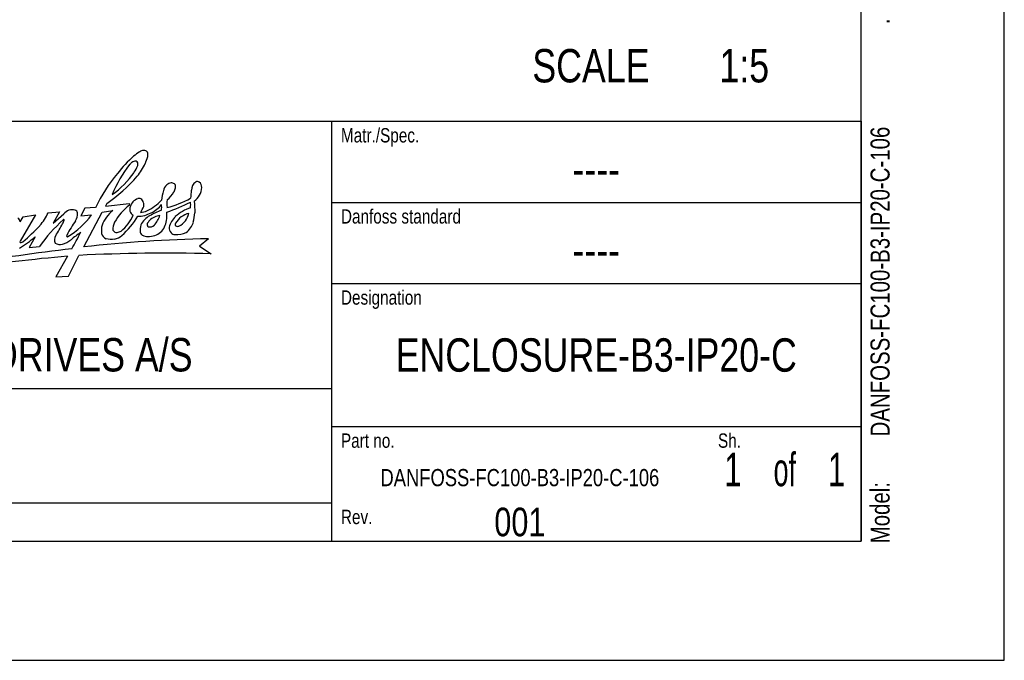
# Model space of a CAD drawing. Extents: x 0 to 420, y 0 to 297.
# Tile 22 of 41: x 317 to 420, y 0 to 67. Entities that reach past the tile are written whole.
import ezdxf
from ezdxf.enums import TextEntityAlignment as Align

# ---------------------------------------------------------------- set-up
doc = ezdxf.new("R2010")
doc.units = 0
doc.header["$LTSCALE"] = 23.1
doc.layers.get('0').update_dxf_attribs({"linetype": 'CONTINUOUS'})
doc.styles.get("Standard").update_dxf_attribs({"font": 'txt', "width": 0.8})

# ---------------------------------------------------------------- blocks, each defined once
blk = doc.blocks.new('FORMAT_BL0', base_point=(309.8, 35.03))
at = {"color": 3, "linetype": 'CONTINUOUS'}
for p, q in [((325.96, 47.89), (325.84, 47.59)), ((325.84, 47.59), (328.33, 47.88)), ((328.33, 47.88), (328.36, 47.7)), ((318.49, 46.69), (316.88, 43.92)), ((316.91, 45.96), (317.2, 46.49)), ((317.2, 46.49), (318.49, 46.69)), ((319.82, 46.91), (321.03, 47.02)), ((321.03, 47.02), (320.35, 45.82)), ((320.35, 45.82), (321.46, 46.8)), ((323.68, 47.39), (323.25, 46.59)), ((323.25, 46.59), (324.37, 46.69)), ((323.56, 43.34), (325.48, 46.98)), ((324.79, 47.45), (323.68, 47.39)), ((325.48, 46.98), (326.59, 47.14)), ((318.45, 44.39), (317.84, 43.27)), ((317.84, 43.27), (318.91, 43.37)), ((336.61, 44.19), (335.68, 43.4)), ((335.68, 43.4), (336.89, 42.62)), ((321.87, 42.36), (320.64, 40.18)), ((321.96, 40.25), (323.05, 42.44)), ((320.64, 40.18), (321.96, 40.25))]:
    blk.add_line(p, q, dxfattribs=at)
for centre, radius, start, end in [((340.02, 40.7), 16.55, 132.7678, 141.3405), ((334.39, 45.91), 8.92, 123.9219, 128.9859), ((329.93, 52.38), 1.06, 94.9156, 118.9133), ((329.87, 53), 0.445, 37.9594, 94.4524), ((319.53, 56.02), 11.2, 339.3288, 343.2604), ((329.66, 52.99), 0.628, 342.3871, 26.7521), ((339.16, 43.55), 13.69, 142.1212, 157.2787), ((329.43, 51.1), 1.37, 127.2624, 141.2908), ((329.05, 51.58), 0.753, 90.658, 126.7544), ((326.63, 52.81), 2.75, 322.9953, 339.5719), ((329, 52.11), 0.229, 7.1206, 79.5655), ((322.49, 55.93), 8.45, 322.0822, 332.8248), ((327.77, 52.06), 1.46, 351.6519, 2.8594), ((340.6, 39.84), 17.54, 140.352, 154.3042), ((316.23, 62.06), 17.19, 304.4938, 318.8006), ((320.92, 56.67), 9.65, 305.6229, 325.1023), ((333.1, 48.94), 1.23, 134.0948, 166.5724), ((332.86, 49.11), 0.942, 99.1749, 130.5996), ((332.72, 49.31), 0.727, 62.9892, 90.4831), ((332.23, 49.6), 0.926, 327.7373, 356.0266), ((332.72, 49.65), 0.45, 344.5972, 42.6678), ((335.91, 49.25), 1.08, 124.9919, 177.6651), ((334.02, 49.67), 1.9, 305.8525, 356.7917), ((335.46, 49.87), 0.319, 49.6305, 122.6069), ((335.28, 49.6), 0.635, 356.4431, 53.1022), ((336.78, 47.67), 5.11, 162.2455, 173.7012), ((330.65, 50.4), 2.69, 307.7549, 331.2624), ((616.38, 25.12), 282.59, 175.0921, 175.2663), ((331.4, 43.43), 5.24, 125.4276, 151.6769), ((329.08, 47.26), 0.71, 156.7269, 195.7096), ((329.61, 47.23), 1.22, 109.1468, 165.4571), ((329.33, 47.75), 0.653, 71.1581, 100.6058), ((323.83, 50.14), 6.53, 330.6961, 336.9361), ((329.21, 47.83), 0.626, 12.3213, 58.1903), ((328.8, 47.74), 1.05, 351.2783, 12.3026), ((327.84, 51.86), 5.3, 296.0537, 316.7157), ((329.3, 49.68), 3.07, 295.5, 321.7071), ((327.85, 47.5), 3.87, 355.119, 4.1234), ((328.1, 60.37), 14.01, 287.231, 298.306), ((335.16, 47.8), 2.9, 170.6701, 186.7315), ((329.55, 57.95), 10.84, 284.5602, 298.6483), ((331.66, 47.76), 3.1, 354.1192, 4.9525), ((387.07, 50.22), 51.98, 182.2989, 183.6689), ((314.19, 49.51), 6.2, 320.4273, 335.2716), ((322.98, 45.18), 2.22, 115.8967, 133.0831), ((317.21, 51.98), 8.9, 301.7644, 323.5624), ((322.33, 45.89), 1.33, 75.8227, 104.1022), ((322.53, 46.82), 0.384, 12.1063, 71.7042), ((321.77, 46.76), 1.15, 323.3284, 6.5266), ((329.11, 44.15), 3.92, 130.0378, 158.1695), ((325.05, 48.15), 3.97, 307.3705, 337.8449), ((321.95, 50.85), 8.44, 311.4563, 329.414), ((329.03, 47.23), 0.652, 194.1209, 242.2077), ((329.23, 49.43), 2.88, 269.7813, 298.8176), ((329.48, 48.55), 1.6, 271.5609, 295.3447), ((331.73, 44.35), 2.58, 119.8156, 133.818), ((331.94, 44.32), 2.34, 99.8011, 129.8057), ((334.82, 38.79), 8.94, 110.3813, 119.2462), ((328.96, 47.47), 2.71, 317.0284, 341.921), ((328.18, 46.62), 4.09, 352.774, 5.097), ((334.99, 44.7), 2.58, 135.1588, 164.3038), ((336.26, 43.02), 4.68, 109.0514, 131.6471), ((335.15, 44.58), 2.34, 104.0818, 148.1292), ((332.66, 47.28), 1.96, 296.1519, 347.4207), ((323.55, 48.29), 11.73, 348.3187, 353.1645), ((316.29, 45.81), 0.638, 13.7563, 55.4345), ((294.5, 69.69), 34.37, 311.3175, 315.3869), ((332.7, 33.57), 16.92, 131.8597, 144.6002), ((301.45, 56.31), 22.51, 328.373, 332.0643), ((318.08, 47.58), 3.73, 330.8763, 337.1022), ((321.46, 46.14), 0.0562, 349.5391, 143.4383), ((332.49, 39.19), 11.97, 144.9122, 153.2256), ((327.53, 45.03), 2.13, 164.3348, 187.5497), ((328.13, 45.2), 1.52, 151.9676, 184.5137), ((332.22, 44.94), 2.77, 165.3821, 181.4073), ((331.41, 44.75), 2.07, 134.994, 154.5471), ((330.57, 45.67), 0.368, 151.895, 218.2268), ((331.5, 45.16), 1.42, 138.0551, 151.6294), ((330.42, 46.28), 0.855, 261.2556, 308.6307), ((330.46, 46.2), 1.75, 288.181, 333.6632), ((329.22, 46.64), 3.05, 336.6165, 349.9772), ((333.34, 45.38), 0.844, 179.0776, 222.1801), ((333.39, 45.7), 0.262, 151.705, 219.1417), ((333.37, 45.93), 0.444, 245.4748, 290.3227), ((332.95, 46.59), 2.2, 307.3775, 341.9687), ((310.09, 53.98), 12.72, 302.0135, 311.0902), ((321.25, 44.08), 0.767, 146.0293, 207.1224), ((322.09, 44.45), 0.325, 154.315, 175.4777), ((321.85, 44.48), 0.0845, 187.9635, 300.3884), ((328.36, 36.91), 9.44, 122.8842, 130.5632), ((295.31, 58.82), 31.22, 329.8556, 333.3996), ((326.16, 44.91), 0.759, 192.6025, 250.2667), ((327, 45.27), 0.431, 206.3676, 279.0038), ((326.51, 45.72), 1.58, 279.5463, 310.7974), ((326.89, 45.9), 1.07, 279.2176, 302.2125), ((330.09, 45.1), 0.676, 199.8242, 235.8577), ((330.33, 46.11), 1.68, 248.5205, 268.1048), ((330.06, 48.25), 3.83, 273.147, 284.2883), ((333.17, 45.26), 0.638, 224.3761, 263.887), ((333.35, 46.64), 2.02, 263.2207, 297.6178), ((316.95, 43.87), 0.0813, 148.3251, 305.2558), ((316.79, 44.68), 0.898, 283.2172, 296.8425), ((321.05, 44.5), 0.913, 238.0813, 286.7351), ((320.75, 45.87), 2.31, 284.1157, 309.3254), ((339.72, -104.26), 148.48, 91.1993, 96.2481), ((326.44, 46.39), 2.25, 256.2327, 278.597), ((342.32, -185.23), 228.51, 95.135, 97.8833), ((354.65, -227.43), 272.49, 96.8162, 99.1781), ((332.21, -134.32), 177, 88.4836, 92.9661)]:
    blk.add_arc(centre, radius, start, end, dxfattribs=at)
at = {"color": 5, "linetype": 'CONTINUOUS', "width": 0.8}
for s, height, p in [('Matr./Spec.', 1.5, (350.5, 54.28)), ('Danfoss standard', 1.5, (350.5, 45.78)), ('Designation', 1.5, (350.5, 37.28)), ('DANFOSS DRIVES A/S', 3.5, (294.8, 30.28)), ('Part no.', 1.5, (350.5, 22.28)), ('Sh.', 1.5, (390, 22.28)), ('Rev.', 1.5, (350.5, 14.28))]:
    blk.add_text(s, height=height, dxfattribs=at).set_placement(p)

msp = doc.modelspace()

# ---------------------------------------------------------------- linework, layer by layer
at = {"color": 7, "linetype": 'CONTINUOUS'}
for p, q in [((420, 0), (420, 297)), ((405, 12.5), (405, 284.5)), ((225, 56.5), (405, 56.5)), ((15, 12.5), (405, 12.5)), ((0, 0), (420, 0))]:
    msp.add_line(p, q, dxfattribs=at)
at = {"color": 2, "linetype": 'CONTINUOUS'}
for p, q in [((225, 56.5), (405, 56.5)), ((349.5, 56.5), (349.5, 12.5)), ((405, 56.5), (405, 12.5)), ((349.5, 48), (405, 48)), ((349.5, 39.5), (405, 39.5)), ((225, 28.5), (349.5, 28.5)), ((349.5, 24.5), (405, 24.5)), ((225, 16.5), (349.5, 16.5)), ((225, 12.5), (405, 12.5))]:
    msp.add_line(p, q, dxfattribs=at)

# ---------------------------------------------------------------- block references
msp.add_blockref('FORMAT_BL0', (309.801, 35.026), dxfattribs=at)

# ---------------------------------------------------------------- texts
at = {"color": 5, "linetype": 'CONTINUOUS', "width": 0.8}
for s, p in [('.', (407.983, 66.666)), ('DANFOSS-FC100-B3-IP20-C-106', (407.983, 23.466)), ('Model: ', (407.983, 12.266))]:
    msp.add_text(s, height=2, rotation=90, dxfattribs=at).set_placement(p)
for s, p in [('SCALE  ', (370.554, 60.57)), ('1:5', (390.154, 60.57))]:
    msp.add_text(s, height=3.5, dxfattribs=at).set_placement(p)
at = {"color": 5, "linetype": 'CONTINUOUS'}
for s, height, width, p in [('----', 3.5, 0.8, (377.25, 49.75)), ('----', 3.5, 0.8, (377.25, 41.25)), ('ENCLOSURE-B3-IP20-C', 3.5, 0.8, (377.25, 30.25)), ('1', 3.5, 0.7, (391.575, 18.25)), (' of ', 3.5, 0.6, (397, 18.25)), ('1', 3.5, 0.7, (402.425, 18.25)), ('DANFOSS-FC100-B3-IP20-C-106', 1.8, 0.8, (369.25, 18.25)), ('001', 3, 0.8, (369.25, 13))]:
    msp.add_text(s, height=height, dxfattribs=dict(at, width=width)).set_placement(p, align=Align.CENTER)

doc.saveas('drawing.dxf')
